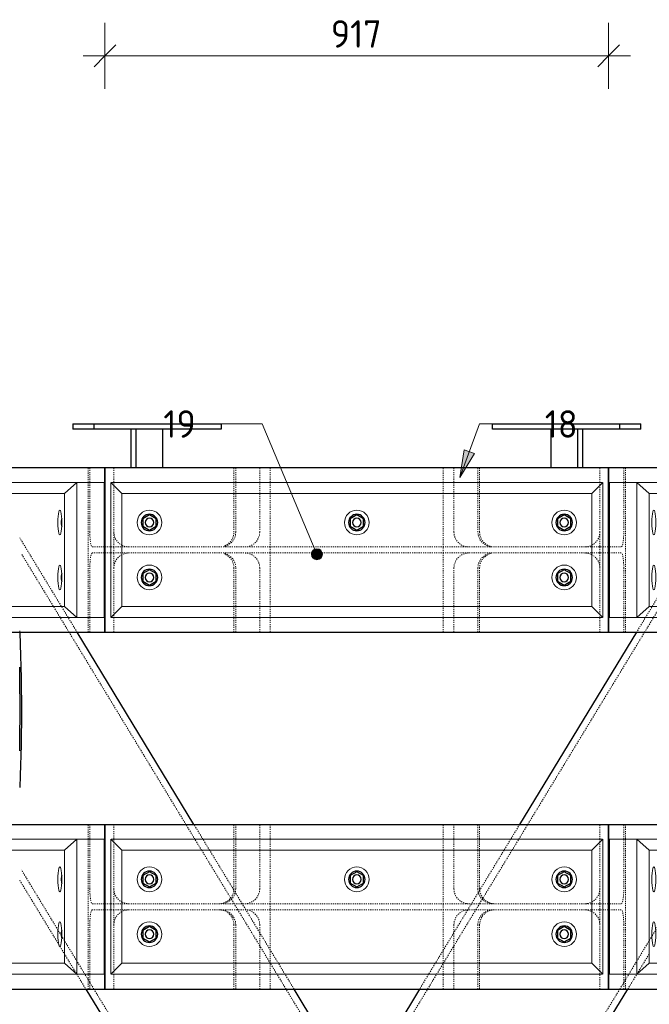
# Model space of a CAD drawing. Header units: millimetres. Extents: x -236694 to -141708, y -41476 to 103952.
# Tile 31 of 103: x -191129 to -189983, y 1732 to 3526. Entities that reach past the tile are written whole.
import ezdxf

# ---------------------------------------------------------------- set-up
doc = ezdxf.new("R2010")
doc.units = ezdxf.units.MM
doc.linetypes.add('XX-HIDDEN', pattern=[4, 2, -2])
for name, color, linetype, lineweight in [('N-CO-BC-BETONVORM-G', 50, 'Continuous', 25), ('N-CO-BC-BETONVORM-G-1', 50, 'XX-HIDDEN', 18), ('N-CO-BC-BETONVORM-GN', 10, 'XX-HIDDEN', 18), ('N-CO-KC-KUNSTSTOFVORM-G', 7, 'Continuous', 13), ('N-CO-SC-STAALVORM-G', 10, 'Continuous', 25), ('X-XX-AL-M', 7, 'Continuous', 18), ('X-XX-AL-M-20', 7, 'Continuous', 18), ('X-XX-AL-T25-1', 250, 'Continuous', 13), ('X-XX-AL-T25-2', 7, 'Continuous', 13)]:
    doc.layers.add(name, color=color, linetype=linetype, lineweight=lineweight)
doc.styles.add('NLCS-ISO_1', font='NLCS-ISO.ttf', dxfattribs={"height": 50})
doc.dimstyles.new('2_5_NLCS_diagonal', dxfattribs={"dimscale": 304.8, "dimtxt": 50.137748, "dimasz": 0.131234, "dimexe": 0.19685, "dimexo": 0.0625, "dimgap": 0, "dimtad": 1, "dimdec": 0, "dimzin": 0, "dimdsep": 46, "dimtxsty": 'NLCS-ISO_1', "dimblk1": 'OBLIQUE', "dimblk2": 'OBLIQUE', "dimsah": 1, "dimcen": 0.09, "dimdle": 0.131234, "dimazin": 0, "dimtfac": 1, "dimtdec": 4, "dimtix": 1, "dimtmove": 0, "dimatfit": 3, "dimfxl": 0.19685, "dimfxlon": 1, "dimtvp": 1, "dimtolj": 1, "dimtzin": 0, "dimarcsym": 2})

# ---------------------------------------------------------------- blocks, each defined once
blk = doc.blocks.new('GM_Hakorit_2695 - GM_Hakorit_2695-3716366-Doorsnede 3 dubbel geleidewerk')
at = {"layer": 'N-CO-KC-KUNSTSTOFVORM-G'}
for p, q in [((-100305.7, 2033), (-100305.7, 1787)), ((-100256.3, 2033), (-100305.7, 2033)), ((-100256.3, 1787), (-100256.3, 2033)), ((-99813.3, 2033), (-100256.3, 2033)), ((-100256.3, 2033), (-100233.3, 2013)), ((-99796.8, 2013), (-99813.3, 2033)), ((-99796.8, 2013), (-100233.3, 2013)), ((-100233.3, 2013), (-100233.3, 1807)), ((-99796.8, 1807), (-99796.8, 2013)), ((-100233.3, 1807), (-100256.3, 1787)), ((-99796.8, 1807), (-100233.3, 1807)), ((-99813.3, 1787), (-99796.8, 1807)), ((-100305.7, 1787), (-100256.3, 1787)), ((-99813.3, 1787), (-100256.3, 1787))]:
    blk.add_line(p, q, dxfattribs=at)
for centre, start_param, end_param in [((-100225.1, 1960), 4.712389, 7.853982), ((-100015.1, 1960), 4.712389, 7.853982), ((-99805.1, 1960), 4.712389, 7.853982), ((-100225.1, 1960), 1.570796, 4.712389), ((-100015.1, 1960), 1.570796, 4.712389), ((-99805.1, 1960), 1.570796, 4.712389), ((-100225.1, 1860), 4.712389, 7.853982), ((-100120.1, 1860), 4.712389, 7.853982), ((-99910.1, 1860), 4.712389, 7.853982), ((-99805.1, 1860), 4.712389, 7.853982), ((-100225.1, 1860), 1.570796, 4.712389), ((-100120.1, 1860), 1.570796, 4.712389), ((-99910.1, 1860), 1.570796, 4.712389), ((-99805.1, 1860), 1.570796, 4.712389)]:
    blk.add_ellipse(centre, major_axis=(0, 22.5), ratio=0.164399, start_param=start_param, end_param=end_param, dxfattribs=at)
blk = doc.blocks.new('GM_Hakorit_2695 - GM_Hakorit_2695-V33-Doorsnede 3 dubbel geleidewerk')
at = {"layer": 'N-CO-KC-KUNSTSTOFVORM-G'}
for p, q in [((-101718.1, 2683), (-101734.6, 2663)), ((-101275.1, 2683), (-101718.1, 2683)), ((-101298.1, 2663), (-101275.1, 2683)), ((-101225.8, 2683), (-101275.1, 2683)), ((-101275.1, 2683), (-101275.1, 2437)), ((-101225.8, 2437), (-101225.8, 2683)), ((-101298.1, 2663), (-101734.6, 2663)), ((-101734.6, 2663), (-101734.6, 2457)), ((-101298.1, 2457), (-101298.1, 2663)), ((-101298.1, 2457), (-101734.6, 2457)), ((-101734.6, 2457), (-101718.1, 2437)), ((-101275.1, 2437), (-101298.1, 2457)), ((-101275.1, 2437), (-101718.1, 2437)), ((-101275.1, 2437), (-101225.8, 2437))]:
    blk.add_line(p, q, dxfattribs=at)
for centre, start_param, end_param in [((-101726.3, 2610), 4.712389, 7.853982), ((-101516.3, 2610), 4.712389, 7.853982), ((-101306.3, 2610), 4.712389, 7.853982), ((-101726.3, 2610), 1.570796, 4.712389), ((-101516.3, 2610), 1.570796, 4.712389), ((-101306.3, 2610), 1.570796, 4.712389), ((-101726.3, 2510), 4.712389, 7.853982), ((-101621.3, 2510), 4.712389, 7.853982), ((-101411.3, 2510), 4.712389, 7.853982), ((-101306.3, 2510), 4.712389, 7.853982), ((-101726.3, 2510), 1.570796, 4.712389), ((-101621.3, 2510), 1.570796, 4.712389), ((-101411.3, 2510), 1.570796, 4.712389), ((-101306.3, 2510), 1.570796, 4.712389)]:
    blk.add_ellipse(centre, major_axis=(0, 22.5), ratio=0.164399, start_param=start_param, end_param=end_param, dxfattribs=at)
blk = doc.blocks.new('GM_Hakorit_895 - GM_Hakorit_895-3717133-Doorsnede 3 dubbel geleidewerk')
at = {"layer": 'N-CO-KC-KUNSTSTOFVORM-G'}
for p, q in [((-101213.2, 2683), (-101193.2, 2663)), ((-101213.2, 2437.1), (-101213.2, 2682.9)), ((-100318.3, 2683), (-101213.1, 2683)), ((-100338.2, 2663), (-100318.2, 2683)), ((-100318.2, 2682.9), (-100318.2, 2437.1)), ((-100338.2, 2663), (-101193.2, 2663)), ((-101193.2, 2663), (-101193.2, 2457)), ((-100338.2, 2457), (-100338.2, 2663)), ((-101193.2, 2457), (-101213.2, 2437)), ((-100338.2, 2457), (-101193.2, 2457)), ((-100318.2, 2437), (-100338.2, 2457)), ((-100318.3, 2437), (-101213.1, 2437))]:
    blk.add_line(p, q, dxfattribs=at)
for centre, start, end in [((-101143.2, 2610), 0, 180), ((-100765.7, 2610), 360, 180), ((-100388.2, 2610), 0, 180), ((-101143.2, 2610), 180, 0), ((-100765.7, 2610), 180, 360), ((-100388.2, 2610), 180, 0), ((-101143.2, 2510), 0, 180), ((-100388.2, 2510), 0, 180), ((-101143.2, 2510), 180, 0), ((-100388.2, 2510), 180, 0)]:
    blk.add_arc(centre, 22.5, start, end, dxfattribs=at)
blk = doc.blocks.new('GM_Bouten_Moeren_Zeskant - M16-V37-Doorsnede 3 dubbel geleidewerk')
at = {"layer": 'N-CO-SC-STAALVORM-G'}
for start_param, end_param in [(0.408289, 1.570796), (1.570796, 2.733304)]:
    blk.add_ellipse((-101784.9, 2615), major_axis=(0, 8), ratio=0.164399, start_param=start_param, end_param=end_param, dxfattribs=at)
blk = doc.blocks.new('GM_Bouten_Moeren_Zeskant - M16-V40-Doorsnede 3 dubbel geleidewerk')
at = {"layer": 'N-CO-SC-STAALVORM-G'}
for p, q in [((-100765.7, 2623.9), (-100777.7, 2616.9)), ((-100753.7, 2616.9), (-100765.7, 2623.9)), ((-100777.7, 2616.9), (-100777.7, 2603.1)), ((-100777.7, 2603.1), (-100765.7, 2596.1)), ((-100765.7, 2596.1), (-100753.7, 2603.1)), ((-100753.7, 2603.1), (-100753.7, 2616.9))]:
    blk.add_line(p, q, dxfattribs=at)
for radius, start, end in [(15, 0, 180), (15, 180, 0), (8, 0, 180), (8, 180, 0)]:
    blk.add_arc((-100765.7, 2610), radius, start, end, dxfattribs=at)
blk = doc.blocks.new('GM_Bevestigingsplaat radardetector2 - GM_Bevestigingsplaat radardetector2-3834855-Doorsnede 3 dubbel geleidewerk')
at = {"layer": 'N-CO-SC-STAALVORM-G'}
for p, q in [((-100519, 2790), (-100287.2, 2790)), ((-100519, 2780), (-100519, 2790)), ((-100287.2, 2790), (-100248.6, 2790)), ((-100287.2, 2780), (-100287.2, 2790)), ((-100248.6, 2780), (-100248.6, 2790)), ((-100287.2, 2780), (-100519, 2780)), ((-100412.6, 2780), (-100412.6, 2710)), ((-100363.3, 2710), (-100363.3, 2780)), ((-100355, 2780), (-100355, 2710)), ((-100248.6, 2780), (-100287.2, 2780))]:
    blk.add_line(p, q, dxfattribs=at)
blk = doc.blocks.new('GM_Bevestigingsplaat radardetector2 - GM_Bevestigingsplaat radardetector2-3839163-Doorsnede 3 dubbel geleidewerk')
at = {"layer": 'N-CO-SC-STAALVORM-G'}
for p, q in [((-101282.8, 2790), (-101244.2, 2790)), ((-101282.8, 2790), (-101282.8, 2780)), ((-101244.2, 2790), (-101012.4, 2790)), ((-101244.2, 2790), (-101244.2, 2780)), ((-101012.4, 2790), (-101012.4, 2780)), ((-101244.2, 2780), (-101282.8, 2780)), ((-101012.4, 2780), (-101244.2, 2780)), ((-101176.4, 2710), (-101176.4, 2780)), ((-101168.1, 2780), (-101168.1, 2710)), ((-101118.8, 2710), (-101118.8, 2780))]:
    blk.add_line(p, q, dxfattribs=at)
blk = doc.blocks.new('NLI_Balk_Buis - ø323_9_12_5-3574609-Doorsnede 3 dubbel geleidewerk')
at = {"layer": 'N-CO-BC-BETONVORM-GN'}
for p, q in [((-100242, 2410), (-100155.1, 2553.1)), ((-100454.6, 2060), (-100242, 2410)), ((-100471, 2033), (-100454.6, 2060)), ((-100483.1, 2013), (-100471, 2033)), ((-100536.2, 1925.7), (-100483.2, 2013)), ((-100221.6, 1867.8), (-100155.1, 1977.4)), ((-100542.4, 1915.5), (-100537.4, 1923.7)), ((-100537.4, 1923.8), (-100536.2, 1925.6)), ((-100589, 1838.8), (-100549.1, 1904.5)), ((-100549, 1904.5), (-100542.4, 1915.5)), ((-100227.7, 1857.8), (-100221.7, 1867.7)), ((-100256.3, 1810.8), (-100233.4, 1848.5)), ((-100233.3, 1848.7), (-100228.8, 1856.1)), ((-100228.7, 1856.2), (-100227.8, 1857.6)), ((-100608.2, 1807.1), (-100589.1, 1838.7)), ((-100620.4, 1787), (-100608.3, 1807)), ((-100270.7, 1787), (-100256.4, 1810.6)), ((-100636.8, 1760), (-100620.5, 1787)), ((-100279.7, 1772.3), (-100276.6, 1777.3)), ((-100276.5, 1777.5), (-100270.8, 1787)), ((-100697.2, 1660.7), (-100636.8, 1760)), ((-100441.7, 1505.5), (-100287.1, 1760)), ((-100287.1, 1760), (-100279.8, 1772.1))]:
    blk.add_line(p, q, dxfattribs=at)
blk = doc.blocks.new('NLI_Balk_H - HEB300-V41-Doorsnede 3 dubbel geleidewerk')
at = {"layer": 'N-CO-BC-BETONVORM-GN'}
for p, q in [((-101224.1, 2565.5), (-101213.2, 2565.5)), ((-101213.2, 2565.5), (-101193.3, 2565.5)), ((-101193.2, 2565.5), (-100338.3, 2565.5)), ((-100338.2, 2565.5), (-100318.3, 2565.5)), ((-100318.2, 2565.5), (-100307.3, 2565.5)), ((-101224.1, 2554.5), (-101213.2, 2554.5)), ((-101213.2, 2554.5), (-101193.3, 2554.5)), ((-101193.2, 2554.5), (-100338.3, 2554.5)), ((-100338.2, 2554.5), (-100318.3, 2554.5)), ((-100318.2, 2554.5), (-100307.3, 2554.5))]:
    blk.add_line(p, q, dxfattribs=at)
blk = doc.blocks.new('NLI_Balk_Buis - ø323_9_12_5-3688876-Doorsnede 3 dubbel geleidewerk')
at = {"layer": 'N-CO-BC-BETONVORM-GN'}
for p, q in [((-101289.4, 2410), (-101376.3, 2553.1)), ((-101076.8, 2060), (-101289.4, 2410)), ((-101060.4, 2033), (-101076.8, 2060)), ((-101048.3, 2013), (-101060.4, 2033)), ((-100995.2, 1925.7), (-101048.2, 2013)), ((-101309.8, 1867.8), (-101376.3, 1977.4)), ((-100994, 1923.8), (-100995.2, 1925.6)), ((-100989, 1915.5), (-100994, 1923.7)), ((-100982.4, 1904.5), (-100989, 1915.5)), ((-100942.4, 1838.8), (-100982.3, 1904.5)), ((-101303.7, 1857.8), (-101309.7, 1867.7)), ((-101302.7, 1856.2), (-101303.6, 1857.6)), ((-101298.1, 1848.7), (-101302.6, 1856.1)), ((-101275.1, 1810.8), (-101298, 1848.5)), ((-100923.2, 1807.1), (-100942.3, 1838.7)), ((-101260.7, 1787), (-101275, 1810.6)), ((-100911, 1787), (-100923.1, 1807)), ((-101254.9, 1777.5), (-101260.7, 1787)), ((-101251.7, 1772.3), (-101254.8, 1777.3)), ((-100894.6, 1760), (-100910.9, 1787)), ((-101244.3, 1760), (-101251.6, 1772.1)), ((-101089.7, 1505.5), (-101244.3, 1760)), ((-100834.2, 1660.7), (-100894.6, 1760))]:
    blk.add_line(p, q, dxfattribs=at)
blk = doc.blocks.new('DIMBLOCK124-Doorsnede 3 dubbel geleidewerk')
at = {"layer": 'X-XX-AL-M-20'}
for p, q in [((-190973.6, 3400), (-190973.6, 3520)), ((-190056.8, 3400), (-190056.8, 3520)), ((-190973.6, 3460), (-190953.6, 3480)), ((-190056.8, 3460), (-190036.8, 3480)), ((-191013.6, 3460), (-190016.8, 3460)), ((-190973.6, 3460), (-190993.6, 3440)), ((-190973.6, 3460), (-190973.6, 3400)), ((-190056.8, 3460), (-190076.8, 3440)), ((-190056.8, 3460), (-190056.8, 3400))]:
    blk.add_line(p, q, dxfattribs=at)
at = {"layer": 'X-XX-AL-M-20', "color": 0, "insert": (-190562.5, 3525.1), "char_height": 50, "width": 113.519, "attachment_point": 1, "line_spacing_factor": 1.135194, "style": 'NLCS-ISO_1'}
blk.add_mtext('917', dxfattribs=at)
blk = doc.blocks.new('_Oblique')
at = {"color": 0, "linetype": 'ByBlock', "lineweight": -2}
blk.add_line((-0.5, -0.5), (0.5, 0.5), dxfattribs=at)

msp = doc.modelspace()

# ---------------------------------------------------------------- hatches: boundary and pattern name
at = {"layer": 'X-XX-AL-T25-1'}
msp.add_hatch(color=256, dxfattribs=at).paths.add_polyline_path([(-190327.7, 2692.3), (-190301.1, 2735.7), (-190319.8, 2742.6)], flags=0)
h = msp.add_hatch(color=256, dxfattribs=at)
edge = h.paths.add_edge_path(flags=0)
edge.add_arc((-190587.9, 2552.3), 10, 0, 360)

# ---------------------------------------------------------------- linework, layer by layer
at = {"layer": 'N-CO-BC-BETONVORM-GN'}
for p, q in [((-191004.4, 2683), (-191004.4, 2710)), ((-191001.2, 2710), (-191001.2, 2683)), ((-190957.5, 2710), (-190957.5, 2683)), ((-190738.8, 2683), (-190738.8, 2710)), ((-190735.6, 2710), (-190735.6, 2683)), ((-190691.9, 2683), (-190691.9, 2710)), ((-190672.7, 2710), (-190672.7, 2683)), ((-190357.8, 2683), (-190357.8, 2710)), ((-190338.5, 2710), (-190338.5, 2683)), ((-190294.9, 2683), (-190294.9, 2710)), ((-190291.7, 2710), (-190291.7, 2683)), ((-190072.9, 2683), (-190072.9, 2710)), ((-190029.3, 2683), (-190029.3, 2710)), ((-190026.1, 2710), (-190026.1, 2683)), ((-191004.4, 2437), (-191004.4, 2683)), ((-191001.2, 2683), (-191001.2, 2592.5)), ((-190957.5, 2683), (-190957.5, 2677.9)), ((-190957.5, 2677.7), (-190957.5, 2592.5)), ((-190738.8, 2663), (-190738.8, 2683)), ((-190735.6, 2683), (-190735.6, 2663)), ((-190691.9, 2663), (-190691.9, 2683)), ((-190672.7, 2683), (-190672.7, 2663)), ((-190357.8, 2663), (-190357.8, 2683)), ((-190338.5, 2683), (-190338.5, 2663)), ((-190294.9, 2663), (-190294.9, 2683)), ((-190291.7, 2683), (-190291.7, 2663)), ((-190072.9, 2677.9), (-190072.9, 2683)), ((-190072.9, 2592.5), (-190072.9, 2677.7)), ((-190029.3, 2592.5), (-190029.3, 2683)), ((-190026.1, 2683), (-190026.1, 2437)), ((-190738.8, 2592.5), (-190738.8, 2663)), ((-190735.6, 2663), (-190735.6, 2592.5)), ((-190691.9, 2592.5), (-190691.9, 2663)), ((-190672.7, 2663), (-190672.7, 2565.5)), ((-190357.8, 2565.5), (-190357.8, 2663)), ((-190338.5, 2663), (-190338.5, 2592.5)), ((-190294.9, 2592.5), (-190294.9, 2663)), ((-190291.7, 2663), (-190291.7, 2592.5)), ((-190957.5, 2565.5), (-190957.5, 2592.5)), ((-190072.9, 2592.5), (-190072.9, 2565.5)), ((-191024.3, 2410), (-191128.8, 2582.1)), ((-190996.7, 2565.5), (-190975.3, 2565.5)), ((-190975.2, 2565.5), (-190973.7, 2565.5)), ((-190957.5, 2554.5), (-190957.5, 2565.5)), ((-190672.7, 2565.5), (-190672.7, 2554.5)), ((-190357.8, 2554.5), (-190357.8, 2565.5)), ((-190072.9, 2565.5), (-190072.9, 2554.5)), ((-190056.8, 2565.5), (-190055.2, 2565.5)), ((-190055.1, 2565.5), (-190033.8, 2565.5)), ((-189901.6, 2582.1), (-190006.1, 2410)), ((-190975.3, 2554.5), (-190996.7, 2554.5)), ((-190973.7, 2554.5), (-190975.2, 2554.5)), ((-190957.5, 2527.5), (-190957.5, 2554.5)), ((-190672.7, 2554.5), (-190672.7, 2457)), ((-190357.8, 2457), (-190357.8, 2554.5)), ((-190072.9, 2554.5), (-190072.9, 2527.5)), ((-190055.2, 2554.5), (-190056.8, 2554.5)), ((-190033.8, 2554.5), (-190055.1, 2554.5)), ((-191001.2, 2527.5), (-191001.2, 2437)), ((-190957.5, 2527.5), (-190957.5, 2442.3)), ((-190738.8, 2457), (-190738.8, 2527.5)), ((-190735.6, 2527.5), (-190735.6, 2457)), ((-190691.9, 2457), (-190691.9, 2527.5)), ((-190338.5, 2527.5), (-190338.5, 2457)), ((-190294.9, 2457), (-190294.9, 2527.5)), ((-190291.7, 2527.5), (-190291.7, 2457)), ((-190072.9, 2442.3), (-190072.9, 2527.5)), ((-190029.3, 2437), (-190029.3, 2527.5)), ((-190957.5, 2442.1), (-190957.5, 2437)), ((-190738.8, 2437), (-190738.8, 2457)), ((-190735.6, 2457), (-190735.6, 2437)), ((-190691.9, 2437), (-190691.9, 2457)), ((-190672.7, 2457), (-190672.7, 2437)), ((-190357.8, 2437), (-190357.8, 2457)), ((-190338.5, 2457), (-190338.5, 2437)), ((-190294.9, 2437), (-190294.9, 2457)), ((-190291.7, 2457), (-190291.7, 2437)), ((-190072.9, 2437), (-190072.9, 2442.1)), ((-191004.4, 2410), (-191004.4, 2437)), ((-191001.2, 2437), (-191001.2, 2410)), ((-190957.5, 2437), (-190957.5, 2410)), ((-190738.8, 2410), (-190738.8, 2437)), ((-190735.6, 2437), (-190735.6, 2410)), ((-190691.9, 2410), (-190691.9, 2437)), ((-190672.7, 2437), (-190672.7, 2410)), ((-190357.8, 2410), (-190357.8, 2437)), ((-190338.5, 2437), (-190338.5, 2410)), ((-190294.9, 2410), (-190294.9, 2437)), ((-190291.7, 2437), (-190291.7, 2410)), ((-190072.9, 2410), (-190072.9, 2437)), ((-190029.3, 2410), (-190029.3, 2437)), ((-190026.1, 2437), (-190026.1, 2410)), ((-191128.8, 2412.6), (-191128.7, 2410.1)), ((-191004.4, 2033), (-191004.4, 2060)), ((-191001.2, 2060), (-191001.2, 2033)), ((-190957.5, 2060), (-190957.5, 2033)), ((-190795.3, 2033), (-190811.7, 2060)), ((-190738.8, 2033), (-190738.8, 2060)), ((-190735.6, 2060), (-190735.6, 2033)), ((-190691.9, 2033), (-190691.9, 2060)), ((-190672.7, 2060), (-190672.7, 2033)), ((-190357.8, 2033), (-190357.8, 2060)), ((-190338.5, 2060), (-190338.5, 2033)), ((-190294.9, 2033), (-190294.9, 2060)), ((-190291.7, 2060), (-190291.7, 2033)), ((-190218.8, 2060), (-190235.1, 2033)), ((-190072.9, 2033), (-190072.9, 2060)), ((-190029.3, 2033), (-190029.3, 2060)), ((-190026.1, 2060), (-190026.1, 2033)), ((-191004.4, 1787), (-191004.4, 2033)), ((-191001.2, 2033), (-191001.2, 1942.5)), ((-190957.5, 2033), (-190957.5, 2027.9)), ((-190957.5, 2027.7), (-190957.5, 1942.5)), ((-190783.2, 2013), (-190795.3, 2033)), ((-190738.8, 2013), (-190738.8, 2033)), ((-190735.6, 2033), (-190735.6, 2013)), ((-190691.9, 2013), (-190691.9, 2033)), ((-190672.7, 2033), (-190672.7, 2013)), ((-190357.8, 2013), (-190357.8, 2033)), ((-190338.5, 2033), (-190338.5, 2013)), ((-190294.9, 2013), (-190294.9, 2033)), ((-190291.7, 2033), (-190291.7, 2013)), ((-190235.2, 2033), (-190247.3, 2013)), ((-190072.9, 2027.9), (-190072.9, 2033)), ((-190072.9, 1942.5), (-190072.9, 2027.7)), ((-190029.3, 1942.5), (-190029.3, 2033)), ((-190026.1, 2033), (-190026.1, 1787)), ((-190739, 1940.4), (-190783.1, 2013)), ((-190738.8, 1942.5), (-190738.8, 2013)), ((-190735.6, 2013), (-190735.6, 1942.5)), ((-190691.9, 1942.5), (-190691.9, 2013)), ((-190672.7, 2013), (-190672.7, 1915.5)), ((-190357.8, 1915.5), (-190357.8, 2013)), ((-190338.5, 2013), (-190338.5, 1942.5)), ((-190294.9, 1942.5), (-190294.9, 2013)), ((-190291.7, 2013), (-190291.7, 1942.5)), ((-190247.3, 2013), (-190291.4, 1940.4)), ((-191128.8, 1958.2), (-191057.9, 1841.5)), ((-190957.5, 1915.5), (-190957.5, 1942.5)), ((-190736.4, 1936.1), (-190739, 1940.3)), ((-190291.5, 1940.3), (-190294, 1936.1)), ((-190072.9, 1942.5), (-190072.9, 1915.5)), ((-190723.9, 1915.5), (-190736.4, 1936)), ((-190294.1, 1936), (-190306.5, 1915.5)), ((-190996.7, 1915.5), (-190975.3, 1915.5)), ((-190975.3, 1904.5), (-190996.7, 1904.5)), ((-190975.2, 1915.5), (-190973.7, 1915.5)), ((-190973.7, 1904.5), (-190975.2, 1904.5)), ((-190957.5, 1904.5), (-190957.5, 1915.5)), ((-190957.5, 1877.5), (-190957.5, 1904.5)), ((-190717.3, 1904.5), (-190723.9, 1915.5)), ((-190717.1, 1904.3), (-190717.2, 1904.5)), ((-190692, 1862.9), (-190717, 1904.2)), ((-190672.7, 1915.5), (-190672.7, 1904.5)), ((-190672.7, 1904.5), (-190672.7, 1807)), ((-190357.8, 1904.5), (-190357.8, 1915.5)), ((-190357.8, 1807), (-190357.8, 1904.5)), ((-190313.4, 1904.2), (-190338.5, 1862.9)), ((-190313.3, 1904.5), (-190313.3, 1904.3)), ((-190306.6, 1915.5), (-190313.2, 1904.5)), ((-190072.9, 1915.5), (-190072.9, 1904.5)), ((-190072.9, 1904.5), (-190072.9, 1877.5)), ((-190056.8, 1915.5), (-190055.2, 1915.5)), ((-190055.2, 1904.5), (-190056.8, 1904.5)), ((-190055.1, 1915.5), (-190033.8, 1915.5)), ((-190033.8, 1904.5), (-190055.1, 1904.5)), ((-191001.2, 1877.5), (-191001.2, 1787)), ((-190957.5, 1877.5), (-190957.5, 1792.3)), ((-190738.8, 1807), (-190738.8, 1877.5)), ((-190735.6, 1877.5), (-190735.6, 1807)), ((-190691.9, 1807), (-190691.9, 1877.5)), ((-190338.5, 1877.5), (-190338.5, 1807)), ((-190294.9, 1807), (-190294.9, 1877.5)), ((-190291.7, 1877.5), (-190291.7, 1807)), ((-190072.9, 1792.3), (-190072.9, 1877.5)), ((-190029.3, 1787), (-190029.3, 1877.5)), ((-190672.7, 1831.2), (-190691.9, 1862.7)), ((-190338.6, 1862.7), (-190357.7, 1831.2)), ((-191057.8, 1841.3), (-191047.7, 1824.6)), ((-190658, 1807), (-190672.6, 1831)), ((-190357.8, 1831), (-190372.4, 1807)), ((-191047.6, 1824.4), (-191025.2, 1787.6)), ((-190005.3, 1787.6), (-189982.9, 1824.4)), ((-190738.8, 1787), (-190738.8, 1807)), ((-190735.6, 1807), (-190735.6, 1787)), ((-190691.9, 1787), (-190691.9, 1807)), ((-190672.7, 1807), (-190672.7, 1787)), ((-190645.9, 1787), (-190658, 1807)), ((-190372.5, 1807), (-190384.6, 1787)), ((-190357.8, 1787), (-190357.8, 1807)), ((-190338.5, 1807), (-190338.5, 1787)), ((-190294.9, 1787), (-190294.9, 1807)), ((-190291.7, 1807), (-190291.7, 1787)), ((-191025, 1787.3), (-191008.5, 1760)), ((-191004.4, 1760), (-191004.4, 1787)), ((-191001.2, 1787), (-191001.2, 1760)), ((-190957.5, 1792.1), (-190957.5, 1787)), ((-190957.5, 1787), (-190957.5, 1760)), ((-190738.8, 1760), (-190738.8, 1787)), ((-190735.6, 1787), (-190735.6, 1760)), ((-190691.9, 1760), (-190691.9, 1787)), ((-190672.7, 1787), (-190672.7, 1760)), ((-190629.5, 1760), (-190645.8, 1787)), ((-190384.6, 1787), (-190401, 1760)), ((-190357.8, 1760), (-190357.8, 1787)), ((-190338.5, 1787), (-190338.5, 1760)), ((-190294.9, 1760), (-190294.9, 1787)), ((-190291.7, 1787), (-190291.7, 1760)), ((-190072.9, 1787), (-190072.9, 1792.1)), ((-190072.9, 1760), (-190072.9, 1787)), ((-190029.3, 1760), (-190029.3, 1787)), ((-190026.1, 1787), (-190026.1, 1760)), ((-190022, 1760), (-190005.4, 1787.3))]:
    msp.add_line(p, q, dxfattribs=at)
at = {"layer": 'N-CO-BC-BETONVORM-GN', "flags": 128}
for points in [[(-191001.2, 2592.5), (-191001.1, 2586.5), (-191000.8, 2580.8), (-191000.2, 2575.7), (-190999.5, 2571.4), (-190998.7, 2568.2), (-190997.7, 2566.2), (-190996.7, 2565.5)], [(-190957.5, 2592.5), (-190956.8, 2586.5), (-190954.8, 2580.8), (-190951.6, 2575.7), (-190947.2, 2571.4), (-190942.8, 2568.6)], [(-190735.6, 2592.5), (-190736.2, 2586.7), (-190738.1, 2581.2), (-190741.2, 2576.2), (-190745.2, 2571.9), (-190750.1, 2568.6), (-190755.6, 2566.5)], [(-190755.6, 2567.6), (-190750, 2570.7), (-190745.3, 2575), (-190741.7, 2580.2), (-190739.5, 2586.2), (-190738.8, 2592.5)], [(-190718.8, 2565.5), (-190713.2, 2566.2), (-190707.4, 2568.2), (-190702.2, 2571.4), (-190697.9, 2575.7), (-190694.6, 2580.8), (-190692.6, 2586.5), (-190691.9, 2592.5)], [(-190338.5, 2592.5), (-190337.8, 2586.5), (-190335.8, 2580.8), (-190332.6, 2575.7), (-190328.2, 2571.4), (-190323, 2568.2), (-190317.3, 2566.2), (-190311.6, 2565.5)], [(-190269.8, 2565.6), (-190276.4, 2567), (-190282.5, 2569.9), (-190287.6, 2574.2), (-190291.6, 2579.7), (-190294, 2585.9), (-190294.9, 2592.5)], [(-190291.7, 2592.5), (-190291, 2586.4), (-190288.9, 2580.6), (-190285.5, 2575.4), (-190281, 2571.1), (-190275.7, 2567.9), (-190269.8, 2566)], [(-190087.6, 2568.6), (-190083.2, 2571.4), (-190078.9, 2575.7), (-190075.6, 2580.8), (-190073.6, 2586.5), (-190072.9, 2592.5)], [(-190033.8, 2565.5), (-190032.8, 2566.2), (-190031.8, 2568.2), (-190030.9, 2571.4), (-190030.2, 2575.7), (-190029.7, 2580.8), (-190029.4, 2586.5), (-190029.3, 2592.5)], [(-190942.7, 2568.5), (-190942, 2568.2), (-190936.3, 2566.2), (-190930.6, 2565.5)], [(-190755.6, 2566.5), (-190755.6, 2567), (-190755.6, 2567.6)], [(-190269.8, 2566), (-190269.8, 2565.8), (-190269.8, 2565.6)], [(-190099.8, 2565.5), (-190094.2, 2566.2), (-190088.4, 2568.2), (-190087.7, 2568.5)], [(-190996.7, 2554.5), (-190997.7, 2553.8), (-190998.7, 2551.8), (-190999.5, 2548.6), (-191000.2, 2544.3), (-191000.8, 2539.2), (-191001.1, 2533.5), (-191001.2, 2527.5)], [(-190942.8, 2551.4), (-190947.2, 2548.6), (-190951.6, 2544.3), (-190954.8, 2539.2), (-190956.8, 2533.5), (-190957.5, 2527.5)], [(-190930.6, 2554.5), (-190936.3, 2553.8), (-190942, 2551.8), (-190942.7, 2551.5)], [(-190755.6, 2552.4), (-190755.6, 2553), (-190755.6, 2553.5)], [(-190755.6, 2553.5), (-190750.1, 2551.4), (-190745.2, 2548.1), (-190741.2, 2543.8), (-190738.1, 2538.8), (-190736.2, 2533.3), (-190735.6, 2527.5)], [(-190738.8, 2527.5), (-190739.5, 2533.8), (-190741.7, 2539.8), (-190745.3, 2545), (-190750, 2549.3), (-190755.6, 2552.4)], [(-190691.9, 2527.5), (-190692.6, 2533.5), (-190694.6, 2539.2), (-190697.9, 2544.3), (-190702.2, 2548.6), (-190707.4, 2551.8), (-190713.2, 2553.8), (-190718.8, 2554.5)], [(-190311.6, 2554.5), (-190317.3, 2553.8), (-190323, 2551.8), (-190328.2, 2548.6), (-190332.6, 2544.3), (-190335.8, 2539.2), (-190337.8, 2533.5), (-190338.5, 2527.5)], [(-190294.9, 2527.5), (-190294, 2534.1), (-190291.6, 2540.3), (-190287.6, 2545.8), (-190282.5, 2550.1), (-190276.4, 2553), (-190269.8, 2554.4)], [(-190269.8, 2554), (-190275.7, 2552.1), (-190281, 2548.9), (-190285.5, 2544.6), (-190288.9, 2539.4), (-190291, 2533.6), (-190291.7, 2527.5)], [(-190269.8, 2554.4), (-190269.8, 2554.2), (-190269.8, 2554)], [(-190087.7, 2551.5), (-190088.4, 2551.8), (-190094.2, 2553.8), (-190099.8, 2554.5)], [(-190072.9, 2527.5), (-190073.6, 2533.5), (-190075.6, 2539.2), (-190078.9, 2544.3), (-190083.2, 2548.6), (-190087.6, 2551.4)], [(-190029.3, 2527.5), (-190029.4, 2533.5), (-190029.7, 2539.2), (-190030.2, 2544.3), (-190030.9, 2548.6), (-190031.8, 2551.8), (-190032.8, 2553.8), (-190033.8, 2554.5)], [(-191001.2, 1942.5), (-191001.1, 1936.5), (-191000.8, 1930.8), (-191000.2, 1925.7), (-190999.5, 1921.4), (-190998.7, 1918.2), (-190997.7, 1916.2), (-190996.7, 1915.5)], [(-190957.5, 1942.5), (-190956.8, 1936.5), (-190954.8, 1930.8), (-190951.6, 1925.7), (-190947.2, 1921.4), (-190942.8, 1918.6)], [(-190765.7, 1915.5), (-190760, 1916.2), (-190754.2, 1918.2), (-190749.1, 1921.4), (-190744.7, 1925.7), (-190741.5, 1930.8), (-190739.4, 1936.5), (-190738.8, 1942.5)], [(-190735.6, 1942.5), (-190736.3, 1936.5), (-190738.3, 1930.8), (-190741.6, 1925.7), (-190745.9, 1921.4), (-190751.1, 1918.2), (-190756.9, 1916.2), (-190762.5, 1915.5)], [(-190718.8, 1915.5), (-190713.2, 1916.2), (-190707.4, 1918.2), (-190702.2, 1921.4), (-190697.9, 1925.7), (-190694.6, 1930.8), (-190692.6, 1936.5), (-190691.9, 1942.5)], [(-190338.5, 1942.5), (-190337.8, 1936.5), (-190335.8, 1930.8), (-190332.6, 1925.7), (-190328.2, 1921.4), (-190323, 1918.2), (-190317.3, 1916.2), (-190311.6, 1915.5)], [(-190267.9, 1915.5), (-190273.6, 1916.2), (-190279.4, 1918.2), (-190284.6, 1921.4), (-190288.9, 1925.7), (-190292.2, 1930.8), (-190294.2, 1936.5), (-190294.9, 1942.5)], [(-190291.7, 1942.5), (-190291, 1936.5), (-190289, 1930.8), (-190285.7, 1925.7), (-190281.4, 1921.4), (-190276.2, 1918.2), (-190270.4, 1916.2), (-190264.8, 1915.5)], [(-190087.6, 1918.6), (-190083.2, 1921.4), (-190078.9, 1925.7), (-190075.6, 1930.8), (-190073.6, 1936.5), (-190072.9, 1942.5)], [(-190033.8, 1915.5), (-190032.8, 1916.2), (-190031.8, 1918.2), (-190030.9, 1921.4), (-190030.2, 1925.7), (-190029.7, 1930.8), (-190029.4, 1936.5), (-190029.3, 1942.5)], [(-190996.7, 1904.5), (-190997.7, 1903.8), (-190998.7, 1901.8), (-190999.5, 1898.6), (-191000.2, 1894.3), (-191000.8, 1889.2), (-191001.1, 1883.5), (-191001.2, 1877.5)], [(-190942.8, 1901.4), (-190947.2, 1898.6), (-190951.6, 1894.3), (-190954.8, 1889.2), (-190956.8, 1883.5), (-190957.5, 1877.5)], [(-190942.7, 1918.5), (-190942, 1918.2), (-190936.3, 1916.2), (-190930.6, 1915.5)], [(-190930.6, 1904.5), (-190936.3, 1903.8), (-190942, 1901.8), (-190942.7, 1901.5)], [(-190738.8, 1877.5), (-190739.4, 1883.5), (-190741.5, 1889.2), (-190744.7, 1894.3), (-190749.1, 1898.6), (-190754.2, 1901.8), (-190760, 1903.8), (-190765.7, 1904.5)], [(-190762.5, 1904.5), (-190756.9, 1903.8), (-190751.1, 1901.8), (-190745.9, 1898.6), (-190741.6, 1894.3), (-190738.3, 1889.2), (-190736.3, 1883.5), (-190735.6, 1877.5)], [(-190691.9, 1877.5), (-190692.6, 1883.5), (-190694.6, 1889.2), (-190697.9, 1894.3), (-190702.2, 1898.6), (-190707.4, 1901.8), (-190713.2, 1903.8), (-190718.8, 1904.5)], [(-190311.6, 1904.5), (-190317.3, 1903.8), (-190323, 1901.8), (-190328.2, 1898.6), (-190332.6, 1894.3), (-190335.8, 1889.2), (-190337.8, 1883.5), (-190338.5, 1877.5)], [(-190294.9, 1877.5), (-190294.2, 1883.5), (-190292.2, 1889.2), (-190288.9, 1894.3), (-190284.6, 1898.6), (-190279.4, 1901.8), (-190273.6, 1903.8), (-190267.9, 1904.5)], [(-190264.8, 1904.5), (-190270.4, 1903.8), (-190276.2, 1901.8), (-190281.4, 1898.6), (-190285.7, 1894.3), (-190289, 1889.2), (-190291, 1883.5), (-190291.7, 1877.5)], [(-190099.8, 1915.5), (-190094.2, 1916.2), (-190088.4, 1918.2), (-190087.7, 1918.5)], [(-190087.7, 1901.5), (-190088.4, 1901.8), (-190094.2, 1903.8), (-190099.8, 1904.5)], [(-190072.9, 1877.5), (-190073.6, 1883.5), (-190075.6, 1889.2), (-190078.9, 1894.3), (-190083.2, 1898.6), (-190087.6, 1901.4)], [(-190029.3, 1877.5), (-190029.4, 1883.5), (-190029.7, 1889.2), (-190030.2, 1894.3), (-190030.9, 1898.6), (-190031.8, 1901.8), (-190032.8, 1903.8), (-190033.8, 1904.5)]]:
    msp.add_lwpolyline(points, dxfattribs=at)
at = {"layer": 'N-CO-SC-STAALVORM-G'}
for p, q in [((-191420, 2710), (-190973.6, 2710)), ((-190973.6, 2410), (-190973.6, 2710)), ((-190973.6, 2710), (-190973.6, 2410)), ((-190973.6, 2710), (-190056.8, 2710)), ((-190056.8, 2710), (-189610.5, 2710)), ((-190056.8, 2710), (-190056.8, 2410)), ((-190056.8, 2410), (-190056.8, 2710)), ((-191420, 2410), (-190973.6, 2410)), ((-190811.7, 2060), (-191024.3, 2410)), ((-190973.6, 2410), (-190056.8, 2410)), ((-190006.2, 2410), (-190218.8, 2060)), ((-190056.8, 2410), (-189610.5, 2410)), ((-191420, 2060), (-190973.6, 2060)), ((-190973.6, 1760), (-190973.6, 2060)), ((-190973.6, 2060), (-190973.6, 1760)), ((-190973.6, 2060), (-190056.8, 2060)), ((-190056.8, 2060), (-189610.5, 2060)), ((-190056.8, 2060), (-190056.8, 1760)), ((-190056.8, 1760), (-190056.8, 2060)), ((-191420, 1760), (-190973.6, 1760)), ((-191008.4, 1760), (-190847.2, 1494.6)), ((-190973.6, 1760), (-190056.8, 1760)), ((-190570.4, 1662.7), (-190629.5, 1760)), ((-190401, 1760), (-190460.1, 1662.7)), ((-190183.2, 1494.6), (-190022, 1760)), ((-190056.8, 1760), (-189610.5, 1760))]:
    msp.add_line(p, q, dxfattribs=at)
at = {"layer": 'N-CO-SC-STAALVORM-G', "flags": 128}
for points in [[(-191128.7, 2410.1), (-191127.9, 2388), (-191126.4, 2326.9), (-191125.8, 2265.2)], [(-191127.9, 2268.6), (-191128.4, 2325.6), (-191128.8, 2346.4)], [(-191128.8, 2193.8), (-191128.4, 2213.3), (-191127.9, 2268.6)], [(-191125.8, 2265.2), (-191126.4, 2205.2), (-191127.9, 2149.2), (-191128.8, 2127.6)]]:
    msp.add_lwpolyline(points, dxfattribs=at)
at = {"layer": 'X-XX-AL-T25-1'}
for p, q in [((-190773.3, 2789.5), (-190786.6, 2789.5)), ((-190687.7, 2789.5), (-190773.3, 2789.5)), ((-190587.9, 2552.3), (-190687.7, 2789.5)), ((-190327.7, 2692.3), (-190291.9, 2789.5)), ((-190291.9, 2789.5), (-190206.3, 2789.5)), ((-190206.3, 2789.5), (-190193.1, 2789.5)), ((-190319.8, 2742.6), (-190327.7, 2692.3)), ((-190327.7, 2692.3), (-190301.1, 2735.7)), ((-190301.1, 2735.7), (-190319.8, 2742.6))]:
    msp.add_line(p, q, dxfattribs=at)
msp.add_circle((-190587.9, 2552.3), 10, dxfattribs=at)

# ---------------------------------------------------------------- block references
at = {"layer": 'N-CO-BC-BETONVORM-G'}
for name, p in [('GM_Bevestigingsplaat radardetector2 - GM_Bevestigingsplaat radardetector2-3839163-Doorsnede 3 dubbel geleidewerk', (-89749.5, 0)), ('GM_Bevestigingsplaat radardetector2 - GM_Bevestigingsplaat radardetector2-3834855-Doorsnede 3 dubbel geleidewerk', (-89749.5, 0)), ('GM_Hakorit_2695 - GM_Hakorit_2695-V33-Doorsnede 3 dubbel geleidewerk', (-89749.5, 0)), ('GM_Hakorit_895 - GM_Hakorit_895-3717133-Doorsnede 3 dubbel geleidewerk', (-89749.5, 0)), ('GM_Hakorit_2695 - GM_Hakorit_2695-3716366-Doorsnede 3 dubbel geleidewerk', (-89749.5, 650)), ('GM_Bouten_Moeren_Zeskant - M16-V40-Doorsnede 3 dubbel geleidewerk', (-90127, 0)), ('GM_Bouten_Moeren_Zeskant - M16-V40-Doorsnede 3 dubbel geleidewerk', (-89749.5, 0)), ('GM_Bouten_Moeren_Zeskant - M16-V40-Doorsnede 3 dubbel geleidewerk', (-89372, 0)), ('GM_Bouten_Moeren_Zeskant - M16-V37-Doorsnede 3 dubbel geleidewerk', (-89267, -5)), ('GM_Bouten_Moeren_Zeskant - M16-V37-Doorsnede 3 dubbel geleidewerk', (-89267, -105)), ('GM_Bouten_Moeren_Zeskant - M16-V40-Doorsnede 3 dubbel geleidewerk', (-90127, -100)), ('GM_Bouten_Moeren_Zeskant - M16-V40-Doorsnede 3 dubbel geleidewerk', (-89372, -100)), ('GM_Hakorit_2695 - GM_Hakorit_2695-V33-Doorsnede 3 dubbel geleidewerk', (-89749.5, -650)), ('GM_Hakorit_895 - GM_Hakorit_895-3717133-Doorsnede 3 dubbel geleidewerk', (-89749.5, -650)), ('GM_Hakorit_2695 - GM_Hakorit_2695-3716366-Doorsnede 3 dubbel geleidewerk', (-89749.5, 0)), ('GM_Bouten_Moeren_Zeskant - M16-V40-Doorsnede 3 dubbel geleidewerk', (-90127, -650)), ('GM_Bouten_Moeren_Zeskant - M16-V40-Doorsnede 3 dubbel geleidewerk', (-89749.5, -650)), ('GM_Bouten_Moeren_Zeskant - M16-V40-Doorsnede 3 dubbel geleidewerk', (-89372, -650)), ('GM_Bouten_Moeren_Zeskant - M16-V37-Doorsnede 3 dubbel geleidewerk', (-89267, -655)), ('GM_Bouten_Moeren_Zeskant - M16-V37-Doorsnede 3 dubbel geleidewerk', (-89267, -755)), ('GM_Bouten_Moeren_Zeskant - M16-V40-Doorsnede 3 dubbel geleidewerk', (-90127, -750)), ('GM_Bouten_Moeren_Zeskant - M16-V40-Doorsnede 3 dubbel geleidewerk', (-89372, -750))]:
    msp.add_blockref(name, p, dxfattribs=at)
at = {"layer": 'N-CO-BC-BETONVORM-G-1'}
for name, p in [('NLI_Balk_H - HEB300-V41-Doorsnede 3 dubbel geleidewerk', (-89749.5, 0)), ('NLI_Balk_Buis - ø323_9_12_5-3688876-Doorsnede 3 dubbel geleidewerk', (-89749.5, 0)), ('NLI_Balk_Buis - ø323_9_12_5-3574609-Doorsnede 3 dubbel geleidewerk', (-89749.5, 0)), ('NLI_Balk_H - HEB300-V41-Doorsnede 3 dubbel geleidewerk', (-89749.5, -650))]:
    msp.add_blockref(name, p, dxfattribs=at)

# ---------------------------------------------------------------- texts
at = {"layer": 'X-XX-AL-T25-2', "char_height": 50, "width": 73.755, "attachment_point": 1, "style": 'NLCS-ISO_1'}
for s, insert in [('19', (-190867.4, 2814.5)), ('18', (-190173.1, 2814.5))]:
    msp.add_mtext(s, dxfattribs=dict(at, insert=insert))

# ---------------------------------------------------------------- dimensions: what is measured, and where the dimension line sits
at = {"layer": 'X-XX-AL-M'}
dim = msp.add_linear_dim(base=(-190056.8, 3460), p1=(-190973.6, 3400), p2=(-190056.8, 3400), dimstyle='2_5_NLCS_diagonal', override={"dimpost": '<>', "dimfxl": 916.804793}, dxfattribs=at)
dim.commit()
dim.dimension.update_dxf_attribs({"geometry": 'DIMBLOCK124-Doorsnede 3 dubbel geleidewerk', "text_midpoint": (-190515.2, 3485)})

doc.saveas('drawing.dxf')
